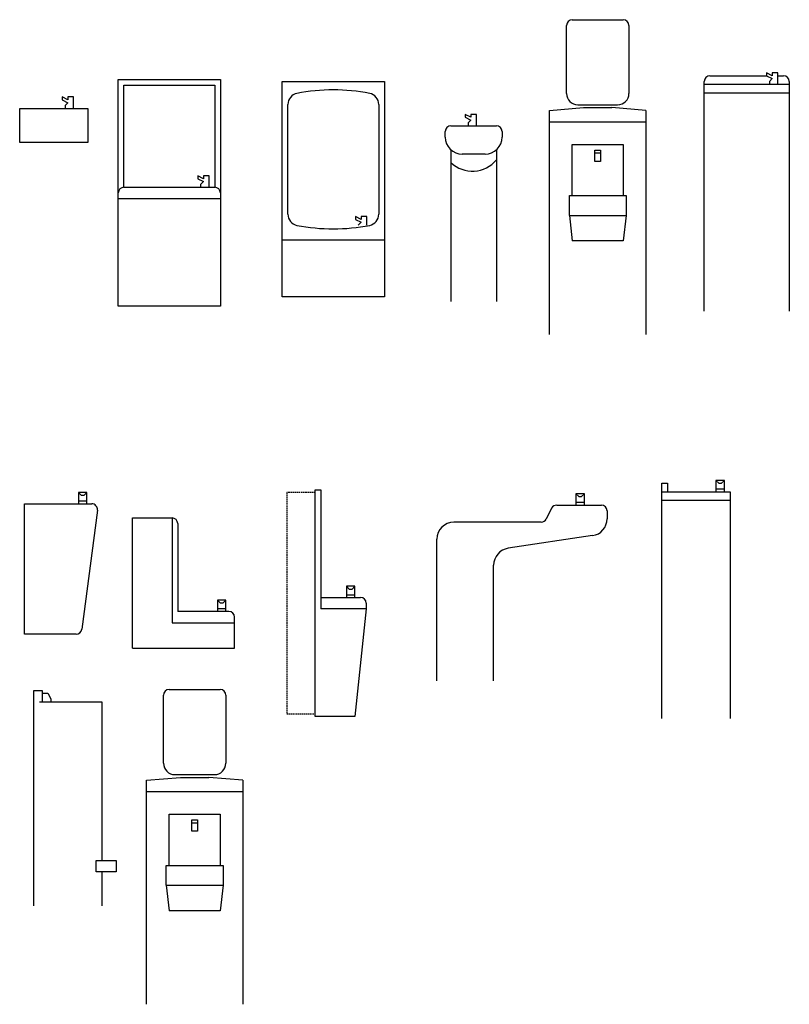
# Model space of a CAD drawing. Extents: x -377 to -241, y 864 to 1037.
import ezdxf

# ---------------------------------------------------------------- set-up
doc = ezdxf.new("R2010")
doc.units = 0
doc.header["$MEASUREMENT"] = 0
doc.linetypes.add('HIDDEN', pattern=[0.375, 0.25, -0.125])
doc.layers.get('0').update_dxf_attribs({"linetype": 'CONTINUOUS'})
doc.styles.add('ATT', font='txt')

# ---------------------------------------------------------------- blocks, each defined once
blk = doc.blocks.new('15FDFT08')
for p, q in [((3, 42.5), (3, 54.5)), ((4, 55.5), (13, 55.5)), ((14, 54.5), (14, 42.5)), ((0, 39.5), (6, 40)), ((5, 40.5), (12, 40.5)), ((6, 40), (11, 40)), ((17, 39.5), (11, 40)), ((0, 0), (0, 39.5)), ((17, 39.5), (17, 0)), ((0, 37.5), (17, 37.5)), ((4, 33.5), (13, 33.5)), ((4, 24.5), (4, 33.5)), ((13, 33.5), (13, 24.5)), ((8, 30.5), (8, 32.5)), ((8, 32.5), (9, 32.5)), ((8, 32), (9, 32)), ((9, 32.5), (9, 30.5)), ((9, 30.5), (8, 30.5)), ((3.5, 21), (3.5, 24.5)), ((3.5, 24.5), (13.5, 24.5)), ((13.5, 24.5), (13.5, 21)), ((3.5, 21), (4, 16.5)), ((3.5, 21), (13.5, 21)), ((13.5, 21), (13, 16.5)), ((13, 16.5), (4, 16.5))]:
    blk.add_line(p, q)
for centre, radius, start, end in [((4, 54.5), 1, 90, 180), ((13, 54.5), 1, 0, 90), ((5, 42.5), 2, 180, 270), ((12, 42.5), 2, 270, 0)]:
    blk.add_arc(centre, radius, start, end)
at = {"style": 'ATT', "flags": 3}
blk.add_attdef('ITEM', (0, -14), '', height=6, dxfattribs=at)
blk = doc.blocks.new('15SDFT10')
for p, q in [((0, 38), (1.5, 38)), ((0, 0), (0, 38)), ((1.5, 38), (1.5, 36)), ((1.5, 37.5), (2.5, 37.5)), ((2.5, 37.5), (3, 36.5)), ((3, 36.5), (3, 36)), ((1, 36), (12, 36)), ((12, 36), (12, 8)), ((11, 6), (11, 8)), ((11, 8), (14.5, 8)), ((14.5, 8), (14.5, 6)), ((14.5, 6), (11, 6)), ((12, 6), (12, 0))]:
    blk.add_line(p, q)
at = {"style": 'ATT', "flags": 3}
blk.add_attdef('ITEM', (0, -10), '', height=6, dxfattribs=at)
blk = doc.blocks.new('15SDFT07')
for p, q in [((9.5, 42), (10, 41.5)), ((9.5, 42), (9.5, 40)), ((11, 42), (9.5, 42)), ((10.5, 41.5), (11, 42)), ((11, 40), (11, 42)), ((0, 41.5), (1, 41.5)), ((0, 0), (0, 41.5)), ((0, 40), (12, 40)), ((1, 41.5), (1, 40)), ((9.5, 40.5), (11, 40.5)), ((10, 41.5), (10.5, 41.5)), ((12, 40), (12, 0)), ((0, 38.5), (12, 38.5))]:
    blk.add_line(p, q)
at = {"style": 'ATT', "flags": 3}
blk.add_attdef('ITEM', (0, -11.5), '', height=6, dxfattribs=at)
blk = doc.blocks.new('15SDFT09')
for p, q in [((24.5, 33), (25, 32.5)), ((24.5, 33), (24.5, 31)), ((26, 33), (24.5, 33)), ((25.5, 32.5), (26, 33)), ((26, 31), (26, 33)), ((24.5, 31.5), (26, 31.5)), ((25, 32.5), (25.5, 32.5)), ((20.223607, 30.447214), (19.276393, 28.552786)), ((21.118034, 31), (29, 31)), ((30, 30), (30, 28.583562)), ((18.381966, 28), (3, 28)), ((0, 0), (0, 25)), ((27.445021, 25.616753), (12.554979, 23.383247)), ((10, 0), (10, 20.416438))]:
    blk.add_line(p, q)
for centre, radius, start, end in [((21.118034, 30), 1, 90, 153.434949), ((29, 30), 1, 0, 90), ((3, 25), 3, 90, 180), ((18.381966, 29), 1, 270, 333.434949), ((27, 28.583562), 3, 278.530766, 0), ((13, 20.416438), 3, 98.530766, 180)]:
    blk.add_arc(centre, radius, start, end)
at = {"style": 'ATT', "flags": 3}
blk.add_attdef('ITEM', (0, -14), '', height=6, dxfattribs=at)
blk = doc.blocks.new('15SDFT04')
for p, q in [((0, 39.5), (1, 39.5)), ((0, -0.5), (0, 39.5)), ((1, 39.5), (1, 18.5)), ((7, 22.5), (5.5, 22.5)), ((5.5, 22.5), (5.5, 20.5)), ((5.5, 22.5), (6, 22)), ((5.5, 21), (7, 21)), ((6, 22), (6.5, 22)), ((6.5, 22), (7, 22.5)), ((7, 20.5), (7, 22.5)), ((1, 20.5), (8, 20.5)), ((9, 19.5), (9, 18.5)), ((9, 18.5), (1, 18.5)), ((9, 18.5), (7, -0.5)), ((7, -0.5), (0, -0.5))]:
    blk.add_line(p, q)
at = {"linetype": 'HIDDEN'}
blk.add_lwpolyline([(0, 39), (-5, 39), (-5, 0), (0, 0)], dxfattribs=at)
blk.add_arc((8, 19.5), 1, 0, 90)
at = {"style": 'ATT', "flags": 3}
blk.add_attdef('ITEM', (-5, -10.5), '', height=6, dxfattribs=at)
blk = doc.blocks.new('15SDFT02')
for p, q in [((0, 23), (7, 23)), ((0, 0), (0, 23)), ((7, 23), (7, 4.5)), ((8, 22), (8, 6.5)), ((15, 8.5), (15.5, 8)), ((15, 8.5), (15, 6.5)), ((16.5, 8.5), (15, 8.5)), ((15, 7), (16.5, 7)), ((15.5, 8), (16, 8)), ((16, 8), (16.5, 8.5)), ((16.5, 6.5), (16.5, 8.5)), ((17, 6.5), (8, 6.5)), ((18, 0), (18, 5.5)), ((7, 4.5), (18, 4.5)), ((0, 0), (18, 0))]:
    blk.add_line(p, q)
for centre in [(7, 22), (17, 5.5)]:
    blk.add_arc(centre, 1, 0, 90)
at = {"style": 'ATT', "flags": 3}
blk.add_attdef('ITEM', (0, -14.5), '', height=6, dxfattribs=at)
blk = doc.blocks.new('15SDFT01')
for p, q in [((11, 25), (9.5, 25)), ((9.5, 25), (9.5, 23)), ((9.5, 25), (10, 24.5)), ((10, 24.5), (10.5, 24.5)), ((10.5, 24.5), (11, 25)), ((11, 23), (11, 25)), ((0, 23), (11.861094, 23)), ((0, 0), (0, 23)), ((9.5, 23.5), (11, 23.5)), ((12.852695, 21.870661), (10.113564, 0.870661)), ((9.121964, 0), (0, 0))]:
    blk.add_line(p, q)
for centre, start, end in [((11.861094, 22), 352.568592, 90), ((9.121964, 1), 270, 352.568592)]:
    blk.add_arc(centre, 1, start, end)
at = {"style": 'ATT', "flags": 3}
blk.add_attdef('ITEM', (0, -11.5), '', height=6, dxfattribs=at)
blk = doc.blocks.new('15FDFT07')
for p, q in [((11, 42), (11, 41.5)), ((12, 41.5), (11, 42)), ((12, 42), (12, 41.5)), ((13, 42), (12, 42)), ((13, 40), (13, 42)), ((0, 0), (0, 40.5)), ((0, 40), (15, 40)), ((1, 41.5), (11, 41.5)), ((11, 41.5), (12, 41)), ((12, 41), (11.5, 40.5)), ((11.5, 40.5), (11.5, 40)), ((13, 41.5), (14, 41.5)), ((15, 40.5), (15, 0)), ((0, 38.5), (15, 38.5))]:
    blk.add_line(p, q)
for centre, start, end in [((1, 40.5), 90, 180), ((14, 40.5), 0, 90)]:
    blk.add_arc(centre, 1, start, end)
at = {"style": 'ATT', "flags": 3}
blk.add_attdef('ITEM', (0, -13), '', height=6, dxfattribs=at)
blk = doc.blocks.new('15FDFT09')
for p, q in [((2.5, 33), (2.5, 32.5)), ((3.5, 32.5), (2.5, 33)), ((3.5, 33), (3.5, 32.5)), ((4.5, 33), (3.5, 33)), ((4.5, 31), (4.5, 33)), ((2.5, 32.5), (3.5, 32)), ((3.5, 32), (3, 31.5)), ((3, 31.5), (3, 31)), ((-1, 29), (-1, 30)), ((0, 31), (8, 31)), ((9, 30), (9, 29)), ((0, 26.763932), (0, 0)), ((8, 26.763932), (8, 0)), ((6, 26), (2, 26))]:
    blk.add_line(p, q)
for centre, radius, start, end in [((0, 30), 1, 90, 180), ((8, 30), 1, 0, 90), ((2, 29), 3, 180, 270), ((6, 29), 3, 270, 0), ((3.767857, 28.464286), 5.469215, 226.455238, 320.697431)]:
    blk.add_arc(centre, radius, start, end)
at = {"style": 'ATT', "flags": 3}
blk.add_attdef('ITEM', (0, -11), '', height=6, dxfattribs=at)
blk = doc.blocks.new('15FDFT05')
for p, q in [((0, 38), (18, 38)), ((0, 0), (0, 38)), ((18, 38), (18, 0)), ((1, 14.57), (1, 33.93)), ((17, 33.93), (17, 14.57)), ((13.91, 13.66), (12.91, 14.16)), ((12.91, 14.16), (12.91, 13.66)), ((14.91, 14.16), (13.91, 14.16)), ((13.91, 14.16), (13.91, 13.66)), ((14.91, 12.62), (14.91, 14.16)), ((12.91, 13.66), (13.91, 13.16)), ((13.91, 13.16), (13.41, 12.66)), ((18, 10), (0, 10)), ((18, 0), (0, 0))]:
    blk.add_line(p, q)
for centre, radius, start, end in [((9, 2.88), 33.62, 79.0019, 100.9981), ((3, 33.93), 2, 101.9216, 180), ((15, 33.93), 2, 0, 78.0784), ((3, 14.57), 2, 180, 258.0784), ((15, 14.57), 2, 281.9216, 0), ((9, 45.62), 33.62, 259.0019, 280.9981)]:
    blk.add_arc(centre, radius, start, end)
at = {"style": 'ATT', "flags": 3}
blk.add_attdef('ITEM', (-0.5, -11), '', height=6, dxfattribs=at)
blk = doc.blocks.new('15FDFT04')
for p, q in [((0, 40), (18, 40)), ((0, 0), (0, 40)), ((18, 40), (18, 0)), ((1, 39), (17, 39)), ((1, 21), (1, 39)), ((17, 39), (17, 21)), ((15, 22.5), (14, 23)), ((14, 23), (14, 22.5)), ((16, 23), (15, 23)), ((15, 23), (15, 22.5)), ((16, 21), (16, 23)), ((1, 21), (17, 21)), ((14, 22.5), (15, 22)), ((15, 22), (14.5, 21.5)), ((14.5, 21.5), (14.5, 21)), ((0, 19), (18, 19)), ((18, 0), (0, 0))]:
    blk.add_line(p, q)
for centre, start, end in [((1, 20), 90, 180), ((17, 20), 0, 90)]:
    blk.add_arc(centre, 1, start, end)
at = {"style": 'ATT', "flags": 3}
blk.add_attdef('ITEM', (0, -10.5), '', height=6, dxfattribs=at)
blk = doc.blocks.new('15FDFT03')
for p, q in [((8.5, 7.5), (7.5, 8)), ((7.5, 8), (7.5, 7.5)), ((7.5, 7.5), (8.5, 7)), ((8.5, 7), (8, 6.5)), ((9.5, 8), (8.5, 8)), ((8.5, 8), (8.5, 7.5)), ((9.5, 6), (9.5, 8)), ((0, 6), (12, 6)), ((0, 0), (0, 6)), ((8, 6.5), (8, 6)), ((12, 6), (12, 0)), ((12, 0), (0, 0))]:
    blk.add_line(p, q)
at = {"style": 'ATT', "flags": 3}
blk.add_attdef('ITEM', (0, -12), '', height=6, dxfattribs=at)

msp = doc.modelspace()

# ---------------------------------------------------------------- block references
for name, p in [('15FDFT08', (-283.42, 981.84)), ('15FDFT07', (-256.15, 985.97)), ('15FDFT04', (-359.46, 986.8)), ('15FDFT05', (-330.55, 988.46)), ('15FDFT03', (-376.84, 1015.71)), ('15FDFT09', (-300.8, 987.63)), ('15SDFT07', (-263.6, 914.11)), ('15SDFT01', (-376, 928.98)), ('15SDFT04', (-324.74, 914.95)), ('15SDFT09', (-303.28, 920.74)), ('15SDFT02', (-356.97, 926.49)), ('15SDFT10', (-374.36, 881.08)), ('15FDFT08', (-354.49, 863.72))]:
    msp.add_blockref(name, p)

doc.saveas('drawing.dxf')
